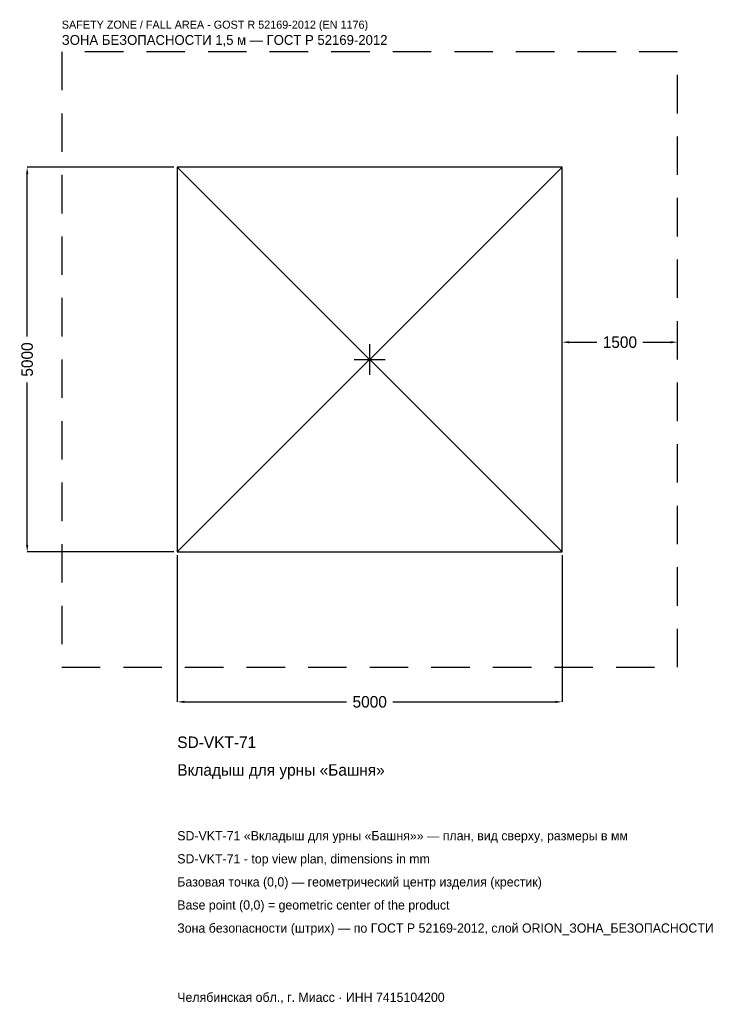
# Model space of a CAD drawing. Header units: metres. Extents: x -4547 to 4568, y -8381 to 4417.
import ezdxf

# ---------------------------------------------------------------- set-up
doc = ezdxf.new("R2010")
doc.units = ezdxf.units.M
doc.linetypes.add('DASHED', pattern=[800, 500, -300])
for name, color, linetype in [('ЗСК_ДАННЫЕ', 3, 'Continuous'), ('ЗСК_ЗОНА_БЕЗОПАСНОСТИ', 1, 'Continuous'), ('ЗСК_КОНТУР', 7, 'Continuous'), ('ЗСК_РАЗМЕРЫ', 8, 'Continuous')]:
    doc.layers.add(name, color=color, linetype=linetype)
doc.dimstyles.new('ORION', dxfattribs={"dimtxt": 150, "dimasz": 90, "dimexe": 1.25, "dimexo": 45, "dimtad": 1, "dimdec": 0, "dimcen": 2.5, "dimazin": 3, "dimtfac": 1, "dimtmove": 0, "dimatfit": 3})

# ---------------------------------------------------------------- blocks, each defined once
blk = doc.blocks.new('_CLOSEDFILLED')
at = {"color": 0, "linetype": 'BYBLOCK'}
blk.add_solid([(-1, 0.16), (0, 0), (-1, -0.16)], dxfattribs=at)
blk = doc.blocks.new('*D1')
for p, q in [((-2500, -2545), (-2500, -4450)), ((2500, -2545), (2500, -4450)), ((-2410, -4450), (-300, -4450)), ((300, -4450), (2410, -4450))]:
    blk.add_line(p, q)
at = {"layer": 'Defpoints'}
for p in [(-2500, -2500), (2500, -2500), (-2500, -4450)]:
    blk.add_point(p, dxfattribs=at)
at = {"layer": 'ЗСК_РАЗМЕРЫ', "xscale": 90, "yscale": 90, "rotation": 180}
blk.add_blockref('_CLOSEDFILLED', (-2500, -4450), dxfattribs=at)
at = {"layer": 'ЗСК_РАЗМЕРЫ', "xscale": 90, "yscale": 90}
blk.add_blockref('_CLOSEDFILLED', (2500, -4450), dxfattribs=at)
at = {"layer": 'ЗСК_РАЗМЕРЫ', "insert": (0, -4450), "char_height": 150, "attachment_point": 5}
blk.add_mtext('5000', dxfattribs=at)
blk = doc.blocks.new('*D2')
for p, q in [((-2545, 2500), (-4450, 2500)), ((-4450, 300), (-4450, 2410)), ((-4450, -2410), (-4450, -300)), ((-2545, -2500), (-4450, -2500))]:
    blk.add_line(p, q)
at = {"layer": 'Defpoints'}
for p in [(-2500, 2500), (-4450, -2500), (-2500, -2500)]:
    blk.add_point(p, dxfattribs=at)
at = {"layer": 'ЗСК_РАЗМЕРЫ', "xscale": 90, "yscale": 90}
for p, rotation in [((-4450, 2500), 90), ((-4450, -2500), 270)]:
    blk.add_blockref('_CLOSEDFILLED', p, dxfattribs=dict(at, rotation=rotation))
at = {"layer": 'ЗСК_РАЗМЕРЫ', "insert": (-4450, 0), "char_height": 150, "attachment_point": 5, "rotation": 90}
blk.add_mtext('5000', dxfattribs=at)
blk = doc.blocks.new('*D3')
for p, q in [((2500, 45), (2500, 225)), ((2590, 225), (2950, 225)), ((3550, 225), (3910, 225)), ((4000, 45), (4000, 225))]:
    blk.add_line(p, q)
at = {"layer": 'Defpoints'}
for p in [(2500, 225), (2500, 0), (4000, 0)]:
    blk.add_point(p, dxfattribs=at)
at = {"layer": 'ЗСК_РАЗМЕРЫ', "xscale": 90, "yscale": 90, "rotation": 180}
blk.add_blockref('_CLOSEDFILLED', (2500, 225), dxfattribs=at)
at = {"layer": 'ЗСК_РАЗМЕРЫ', "xscale": 90, "yscale": 90}
blk.add_blockref('_CLOSEDFILLED', (4000, 225), dxfattribs=at)
at = {"layer": 'ЗСК_РАЗМЕРЫ', "insert": (3250, 225), "char_height": 150, "attachment_point": 5}
blk.add_mtext('1500', dxfattribs=at)
blk = doc.blocks.new('ОРИОН SD-VKT-71 Вкладыш для урны Башня')
at = {"layer": 'ЗСК_ЗОНА_БЕЗОПАСНОСТИ', "linetype": 'DASHED'}
blk.add_lwpolyline([(-4000, -4000), (4000, -4000), (4000, 4000), (-4000, 4000)], close=True, dxfattribs=at)
at = {"layer": 'ЗСК_КОНТУР'}
for p, q in [((-2500, -2500), (2500, 2500)), ((-2500, 2500), (2500, -2500))]:
    blk.add_line(p, q, dxfattribs=at)
blk.add_lwpolyline([(-2500, -2500), (2500, -2500), (2500, 2500), (-2500, 2500)], close=True, dxfattribs=at)
at = {"layer": 'ЗСК_РАЗМЕРЫ'}
for p, q in [((0, -200), (0, 200)), ((-200, 0), (200, 0))]:
    blk.add_line(p, q, dxfattribs=at)
at = {"layer": 'ЗСК_ДАННЫЕ'}
for tag, p in [('АРТИКУЛ', (-2500, -5050)), ('НАИМЕНОВАНИЕ', (-2500, -5410))]:
    blk.add_attdef(tag, p, '', height=150, dxfattribs=at)
at = {"layer": 'ЗСК_ДАННЫЕ', "flags": 1}
for tag, p in [('ПРОИЗВОДИТЕЛЬ', (-2500, -5770)), ('ТЕЛЕФОН', (-2500, -6130)), ('САЙТ', (-2500, -6850)), ('АДРЕС', (-2500, -7210)), ('РЕКВИЗИТЫ', (-2500, -7570)), ('ГАБАРИТЫ', (-2500, -7930)), ('ЗОНА_БЕЗОПАСНОСТИ', (-2500, -8290))]:
    blk.add_attdef(tag, p, '', height=150, dxfattribs=at)
at = {"layer": 'ЗСК_ЗОНА_БЕЗОПАСНОСТИ', "color": 1}
for s, height, p in [('SAFETY ZONE / FALL AREA - GOST R 52169-2012 (EN 1176)', 105, (-4000, 4300)), ('ЗОНА БЕЗОПАСНОСТИ 1,5 м — ГОСТ Р 52169-2012', 127.5, (-4000, 4090))]:
    blk.add_text(s, height=height, dxfattribs=at).set_placement(p)
at = {"layer": 'ЗСК_РАЗМЕРЫ'}
dim = blk.add_linear_dim(base=(-4450, -2500), p1=(-2500, -2500), p2=(-2500, 2500), angle=90, dimstyle='ORION', dxfattribs=at)
dim.commit()
dim.dimension.update_dxf_attribs({"geometry": '*D2', "text_midpoint": (-4450, 0)})
for base, p1, p2, picture, middle in [((2500, 225), (2500, 0), (4000, 0), '*D3', (3250, 225)), ((-2500, -4450), (-2500, -2500), (2500, -2500), '*D1', (0, -4450))]:
    dim = blk.add_linear_dim(base=base, p1=p1, p2=p2, dimstyle='ORION', dxfattribs=at)
    dim.commit()
    dim.dimension.update_dxf_attribs({"geometry": picture, "text_midpoint": middle})

msp = doc.modelspace()

# ---------------------------------------------------------------- block references
msp.add_blockref('ОРИОН SD-VKT-71 Вкладыш для урны Башня', (0, 0)).add_auto_attribs({'АРТИКУЛ': 'SD-VKT-71', 'НАИМЕНОВАНИЕ': 'Вкладыш для урны «Башня»'})

# ---------------------------------------------------------------- texts
at = {"layer": 'ЗСК_ДАННЫЕ', "color": 3}
for s, p in [('SD-VKT-71 «Вкладыш для урны «Башня»» — план, вид сверху, размеры в мм', (-2500, -6250)), ('SD-VKT-71 - top view plan, dimensions in mm', (-2500, -6550)), ('Челябинская обл., г. Миасс · ИНН 7415104200', (-2500, -8350))]:
    msp.add_text(s, height=120, dxfattribs=at).set_placement(p)
at = {"layer": 'ЗСК_ДАННЫЕ', "color": 7}
for s, p in [('Базовая точка (0,0) — геометрический центр изделия (крестик)', (-2500, -6850)), ('Base point (0,0) = geometric center of the product', (-2500, -7150))]:
    msp.add_text(s, height=120, dxfattribs=at).set_placement(p)
at = {"layer": 'ЗСК_ДАННЫЕ', "color": 1}
msp.add_text('Зона безопасности (штрих) — по ГОСТ Р 52169-2012, слой ORION_ЗОНА_БЕЗОПАСНОСТИ', height=120, dxfattribs=at).set_placement((-2500, -7450))

doc.saveas('drawing.dxf')
